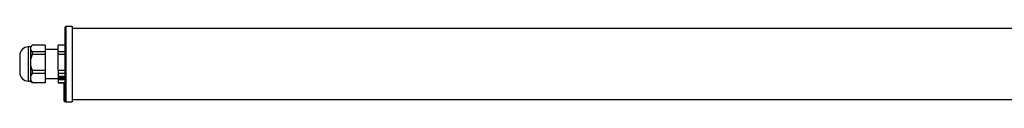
# Model space of a CAD drawing. Header units: millimetres. Extents: x -365 to 1020, y 382 to 440.
# Tile 1 of 3: x -365 to 328, y 385 to 438. Entities that reach past the tile are written whole.
import ezdxf

# ---------------------------------------------------------------- set-up
doc = ezdxf.new("R2010")
doc.units = ezdxf.units.MM

msp = doc.modelspace()

# ---------------------------------------------------------------- linework, layer by layer
at = {"color": 7, "linetype": 'Continuous', "lineweight": 25}
for p, q in [((-333.18, 392.95), (-333.18, 437.12)), ((-328.18, 437.62), (-332.68, 437.62)), ((-328.18, 437.62), (-328.18, 434.07)), ((853.82, 436.12), (-328.18, 436.12)), ((-328.18, 434.07), (-328.18, 384.62)), ((-357.68, 423.12), (-359.18, 423.12)), ((-356.43, 424.37), (-357.68, 423.12)), ((-357.68, 423.12), (-357.68, 421.99)), ((-347.18, 424.37), (-356.43, 424.37)), ((-347.18, 424.37), (-347.18, 419.6)), ((-333.18, 424.37), (-338.18, 424.37)), ((-338.18, 419.6), (-338.18, 424.37)), ((-365.18, 417.12), (-365.18, 405.12)), ((-357.68, 421.99), (-357.68, 412.14)), ((-356.43, 419.6), (-356.43, 417.74)), ((-347.18, 419.6), (-356.43, 419.6)), ((-347.18, 417.74), (-356.43, 417.74)), ((-338.18, 421.32), (-347.18, 421.32)), ((-347.18, 419.6), (-347.18, 417.74)), ((-347.18, 417.74), (-347.18, 406.55)), ((-333.18, 419.6), (-338.18, 419.6)), ((-338.18, 417.74), (-338.18, 419.6)), ((-333.18, 417.74), (-338.18, 417.74)), ((-338.18, 406.55), (-338.18, 417.74)), ((-357.68, 412.14), (-357.68, 401.28)), ((-347.18, 406.55), (-356.43, 406.55)), ((-356.43, 406.55), (-356.43, 404.49)), ((-347.18, 404.49), (-356.43, 404.49)), ((-347.18, 406.55), (-347.18, 404.49)), ((-347.18, 404.49), (-347.18, 398.07)), ((-333.18, 406.55), (-338.18, 406.55)), ((-338.18, 406.55), (-338.18, 404.49)), ((-333.18, 404.49), (-338.18, 404.49)), ((-338.18, 404.49), (-338.18, 398.07)), ((-333.84, 402.33), (-337.51, 402.33)), ((-337.51, 402.33), (-337.51, 400.23)), ((-336.79, 402.03), (-336.71, 401.97)), ((-336.79, 401.99), (-336.79, 402.03)), ((-336.71, 401.93), (-336.79, 401.99)), ((-336.71, 401.93), (-336.71, 401.97)), ((-336.52, 402.1), (-336.52, 402.14)), ((-336.52, 402.1), (-336.44, 402.04)), ((-334.91, 402.04), (-334.84, 402.1)), ((-334.84, 402.1), (-334.84, 402.14)), ((-334.57, 402.03), (-334.64, 401.97)), ((-334.64, 401.93), (-334.57, 401.99)), ((-334.64, 401.93), (-334.64, 401.97)), ((-334.57, 402.03), (-334.57, 401.99)), ((-333.84, 400.23), (-333.84, 402.33)), ((-359.18, 399.12), (-357.68, 399.12)), ((-357.68, 401.28), (-357.68, 399.12)), ((-357.68, 399.12), (-356.43, 397.87)), ((-356.43, 398.07), (-347.18, 398.07)), ((-356.43, 398.07), (-356.43, 397.87)), ((-347.18, 397.87), (-356.43, 397.87)), ((-347.18, 400.92), (-338.18, 400.92)), ((-347.18, 398.07), (-347.18, 397.87)), ((-338.18, 398.07), (-333.18, 398.07)), ((-338.18, 398.07), (-338.18, 397.87)), ((-338.18, 397.87), (-333.18, 397.87)), ((-337.51, 400.27), (-333.84, 400.27)), ((-337.51, 400.23), (-333.84, 400.23)), ((-337.34, 401.32), (-337.34, 401.28)), ((-337.31, 401.08), (-337.18, 401.1)), ((-337.2, 400.93), (-337.08, 400.96)), ((-337.2, 400.89), (-337.2, 400.93)), ((-337.08, 400.92), (-337.2, 400.89)), ((-337.18, 401.1), (-337.18, 401.1)), ((-337.08, 400.92), (-337.08, 400.96)), ((-335.84, 400.4), (-335.84, 400.44)), ((-335.84, 400.33), (-335.84, 400.4)), ((-335.51, 400.4), (-335.51, 400.44)), ((-335.51, 400.4), (-335.51, 400.33)), ((-334.27, 400.96), (-334.15, 400.93)), ((-334.27, 400.92), (-334.27, 400.96)), ((-334.15, 400.89), (-334.27, 400.92)), ((-334.17, 401.1), (-334.05, 401.08)), ((-334.17, 401.1), (-334.17, 401.1)), ((-334.15, 400.89), (-334.15, 400.93)), ((-334.01, 401.28), (-334.01, 401.32)), ((-333.18, 397.46), (-333.88, 397.46)), ((-333.88, 397.39), (-333.88, 397.46)), ((-333.18, 397.39), (-333.88, 397.39)), ((-333.88, 397.33), (-333.88, 397.39)), ((-333.18, 397.33), (-333.88, 397.33)), ((-333.88, 395.83), (-333.88, 397.33)), ((-333.18, 395.83), (-333.88, 395.83)), ((-333.88, 395.76), (-333.88, 395.83)), ((-333.18, 395.76), (-333.88, 395.76)), ((-333.88, 395.65), (-333.88, 395.76)), ((-333.18, 395.65), (-333.88, 395.65)), ((-333.18, 395.65), (-333.88, 395.65)), ((-333.88, 395.65), (-333.88, 395.65)), ((-333.88, 395.29), (-333.88, 395.65)), ((-333.18, 395.29), (-333.88, 395.29)), ((-333.88, 395.25), (-333.88, 395.29)), ((-333.18, 395.25), (-333.88, 395.25)), ((-333.88, 394.43), (-333.88, 395.25)), ((-333.18, 394.43), (-333.88, 394.43)), ((-333.88, 394.42), (-333.88, 394.43)), ((-333.18, 394.42), (-333.88, 394.42)), ((-333.88, 394.34), (-333.88, 394.42)), ((-333.18, 394.34), (-333.88, 394.34)), ((-333.88, 393.84), (-333.88, 394.34)), ((-333.88, 393.84), (-333.18, 393.84)), ((-333.88, 392.74), (-333.88, 393.84)), ((-333.88, 392.6), (-333.88, 392.74)), ((-333.88, 391.24), (-333.88, 392.6)), ((-333.88, 391.02), (-333.88, 391.24)), ((-333.88, 389.8), (-333.88, 391.02)), ((-333.88, 389.68), (-333.88, 389.8)), ((-333.88, 388.61), (-333.88, 389.68)), ((-333.88, 388.43), (-333.88, 388.61)), ((-333.88, 387.51), (-333.88, 388.43)), ((-333.68, 392.88), (-333.68, 392.6)), ((-333.68, 392.88), (-333.17, 392.88)), ((-333.68, 392.6), (-333.08, 392.6)), ((-333.68, 392.6), (-333.68, 392.45)), ((-333.68, 392.45), (-333.08, 392.45)), ((-333.68, 392.4), (-333.11, 392.4)), ((-333.68, 391.37), (-333.68, 391.09)), ((-333.68, 391.37), (-333.17, 391.37)), ((-333.68, 391.09), (-333.08, 391.09)), ((-333.68, 391.09), (-333.68, 390.86)), ((-333.68, 390.86), (-333.08, 390.86)), ((-333.68, 390.82), (-333.11, 390.82)), ((-333.68, 389.91), (-333.68, 389.64)), ((-333.68, 389.91), (-333.17, 389.91)), ((-333.68, 389.64), (-333.08, 389.64)), ((-333.68, 389.64), (-333.68, 389.52)), ((-333.68, 389.52), (-333.08, 389.52)), ((-333.68, 389.48), (-333.1, 389.48)), ((-333.68, 388.71), (-333.68, 388.43)), ((-333.68, 388.71), (-333.17, 388.71)), ((-333.68, 388.43), (-333.08, 388.43)), ((-333.68, 388.43), (-333.68, 388.26)), ((-333.68, 388.26), (-333.08, 388.26)), ((-333.68, 388.23), (-333.09, 388.23)), ((-333.18, 391.45), (-333.18, 392.4)), ((-333.18, 390), (-333.18, 390.82)), ((-333.18, 388.8), (-333.18, 389.48)), ((-333.18, 387.69), (-333.18, 388.23)), ((-333.88, 387.42), (-333.88, 387.51)), ((-333.88, 386.66), (-333.88, 387.42)), ((-333.88, 386.54), (-333.88, 386.66)), ((-333.88, 385.94), (-333.88, 386.54)), ((-333.88, 385.88), (-333.88, 385.94)), ((-333.88, 385.45), (-333.88, 385.88)), ((-333.88, 385.39), (-333.88, 385.45)), ((-333.88, 385.13), (-333.88, 385.39)), ((-333.88, 385.11), (-333.88, 385.13)), ((-333.88, 385.02), (-333.88, 385.11)), ((-333.68, 387.59), (-333.68, 387.33)), ((-333.68, 387.59), (-333.17, 387.59)), ((-333.68, 387.33), (-333.08, 387.33)), ((-333.68, 387.33), (-333.68, 387.24)), ((-333.68, 387.24), (-333.08, 387.24)), ((-333.68, 387.22), (-333.09, 387.22)), ((-333.68, 386.72), (-333.68, 386.47)), ((-333.68, 386.72), (-333.17, 386.72)), ((-333.68, 386.47), (-333.08, 386.47)), ((-333.68, 386.47), (-333.68, 386.35)), ((-333.68, 386.35), (-333.08, 386.35)), ((-333.68, 386.34), (-333.09, 386.34)), ((-333.68, 385.99), (-333.68, 385.74)), ((-333.68, 385.99), (-333.17, 385.99)), ((-333.68, 385.74), (-333.08, 385.74)), ((-333.68, 385.74), (-333.68, 385.69)), ((-333.68, 385.69), (-333.08, 385.69)), ((-333.68, 385.68), (-333.08, 385.68)), ((-333.68, 385.48), (-333.17, 385.48)), ((-333.68, 385.48), (-333.68, 385.25)), ((-333.68, 385.25), (-333.08, 385.25)), ((-333.68, 385.25), (-333.68, 385.19)), ((-333.68, 385.19), (-333.08, 385.19)), ((-333.68, 385.19), (-333.08, 385.19)), ((-333.68, 385.15), (-333.17, 385.15)), ((-333.68, 385.15), (-333.68, 384.93)), ((-333.68, 384.93), (-333.08, 384.93)), ((-333.68, 384.93), (-333.68, 384.91)), ((-333.68, 384.91), (-333.08, 384.91)), ((-333.68, 384.91), (-333.08, 384.91)), ((-333.68, 384.82), (-333.08, 384.82)), ((-333.18, 386.82), (-333.18, 387.22)), ((-333.18, 386.09), (-333.18, 386.34)), ((-333.18, 385.59), (-333.18, 385.68)), ((-333.17, 385.15), (-333.17, 385.19)), ((-333.08, 385.19), (-333.08, 385.19)), ((-333.08, 384.91), (-333.08, 384.91)), ((-332.68, 384.62), (-328.18, 384.62)), ((-328.18, 386.12), (853.82, 386.12))]:
    msp.add_line(p, q, dxfattribs=at)
at = {"color": 8, "linetype": 'Continuous', "lineweight": 25}
for p, q in [((-332.68, 437.62), (-332.68, 434.07)), ((-332.68, 434.07), (-332.68, 384.62)), ((-359.18, 423.12), (-359.18, 399.12)), ((-333.68, 394.42), (-333.68, 394.34)), ((-333.68, 393.84), (-333.68, 392.88)), ((-333.68, 392.45), (-333.68, 392.4)), ((-333.68, 392.4), (-333.68, 391.37)), ((-333.68, 390.86), (-333.68, 390.82)), ((-333.68, 390.82), (-333.68, 389.91)), ((-333.68, 389.52), (-333.68, 389.48)), ((-333.68, 389.48), (-333.68, 388.71)), ((-333.68, 388.26), (-333.68, 388.23)), ((-333.68, 388.23), (-333.68, 387.59)), ((-333.88, 385.02), (-333.86, 385.02)), ((-333.68, 387.24), (-333.68, 387.22)), ((-333.68, 387.22), (-333.68, 386.72)), ((-333.68, 386.35), (-333.68, 386.34)), ((-333.68, 386.34), (-333.68, 385.99)), ((-333.68, 385.69), (-333.68, 385.68)), ((-333.68, 385.68), (-333.68, 385.48)), ((-333.68, 385.19), (-333.68, 385.19)), ((-333.68, 385.19), (-333.68, 385.15)), ((-333.68, 384.91), (-333.68, 384.91)), ((-333.68, 384.91), (-333.68, 384.82))]:
    msp.add_line(p, q, dxfattribs=at)
at = {"color": 7, "linetype": 'Continuous', "lineweight": 25, "flags": 128}
for points in [[(-336.44, 402.04), (-336.22, 402.06), (-336.01, 402.02), (-335.83, 401.94), (-335.73, 401.83), (-335.71, 401.7), (-335.79, 401.58), (-335.94, 401.48), (-336.14, 401.43), (-336.37, 401.43), (-336.57, 401.48), (-336.73, 401.57), (-336.81, 401.69), (-336.81, 401.81), (-336.71, 401.93)], [(-334.91, 402.04), (-335.13, 402.06), (-335.35, 402.02), (-335.52, 401.94), (-335.62, 401.83), (-335.64, 401.7), (-335.57, 401.58), (-335.42, 401.48), (-335.21, 401.43), (-334.99, 401.43), (-334.78, 401.48), (-334.62, 401.57), (-334.54, 401.69), (-334.55, 401.81), (-334.64, 401.93)], [(-337.18, 401.1), (-337.14, 401.22), (-337.01, 401.33), (-336.83, 401.4), (-336.61, 401.42), (-336.39, 401.39), (-336.21, 401.31), (-336.1, 401.2), (-336.08, 401.07), (-336.14, 400.95), (-336.28, 400.85), (-336.48, 400.79), (-336.71, 400.79), (-336.92, 400.83), (-337.08, 400.92)], [(-337.08, 400.96), (-336.92, 400.87), (-336.71, 400.83), (-336.48, 400.83), (-336.28, 400.89), (-336.14, 400.99), (-336.08, 401.1)], [(-336.82, 401.76), (-336.81, 401.73), (-336.73, 401.61), (-336.57, 401.52), (-336.37, 401.47), (-336.14, 401.47), (-335.94, 401.52), (-335.79, 401.62), (-335.71, 401.74), (-335.71, 401.76)], [(-335.84, 400.4), (-336.04, 400.47), (-336.18, 400.57), (-336.23, 400.69), (-336.2, 400.82), (-336.08, 400.93), (-335.9, 401), (-335.68, 401.02), (-335.46, 401), (-335.27, 400.93), (-335.16, 400.82), (-335.12, 400.69), (-335.18, 400.57), (-335.32, 400.47), (-335.51, 400.4)], [(-334.53, 401.76), (-334.54, 401.73), (-334.62, 401.61), (-334.78, 401.52), (-334.99, 401.47), (-335.21, 401.47), (-335.42, 401.52), (-335.57, 401.62), (-335.64, 401.74), (-335.64, 401.76)], [(-334.27, 400.92), (-334.44, 400.83), (-334.65, 400.79), (-334.87, 400.79), (-335.07, 400.85), (-335.21, 400.95), (-335.28, 401.07), (-335.25, 401.2), (-335.14, 401.31), (-334.97, 401.39), (-334.75, 401.42), (-334.53, 401.4), (-334.34, 401.33), (-334.21, 401.22), (-334.17, 401.1)], [(-335.28, 401.12), (-335.28, 401.11), (-335.21, 400.99), (-335.07, 400.89), (-334.87, 400.83), (-334.65, 400.83), (-334.44, 400.87), (-334.27, 400.96)], [(-333.68, 391.37), (-333.72, 391.37), (-333.75, 391.36), (-333.79, 391.35), (-333.82, 391.33), (-333.84, 391.31), (-333.86, 391.29), (-333.87, 391.27), (-333.88, 391.24)], [(-333.88, 389.8), (-333.87, 389.82), (-333.86, 389.84), (-333.84, 389.86), (-333.82, 389.88), (-333.79, 389.89), (-333.75, 389.9), (-333.72, 389.91), (-333.68, 389.91)], [(-333.68, 388.71), (-333.72, 388.7), (-333.75, 388.7), (-333.79, 388.69), (-333.82, 388.68), (-333.84, 388.66), (-333.86, 388.64), (-333.87, 388.63), (-333.88, 388.61)], [(-333.68, 387.59), (-333.72, 387.59), (-333.75, 387.59), (-333.79, 387.58), (-333.82, 387.57), (-333.84, 387.56), (-333.86, 387.54), (-333.87, 387.53), (-333.88, 387.51)], [(-333.68, 386.72), (-333.72, 386.72), (-333.75, 386.72), (-333.79, 386.71), (-333.82, 386.7), (-333.84, 386.69), (-333.86, 386.68), (-333.87, 386.67), (-333.88, 386.66)]]:
    msp.add_lwpolyline(points, dxfattribs=at)
at = {"color": 7, "linetype": 'Continuous', "lineweight": 25}
for centre, radius, start, end in [((-332.68, 437.12), 0.5, 90, 180), ((-359.18, 417.12), 6, 90, 180), ((-359.18, 405.12), 6, 180, 270), ((-336.47, 401.2), 0.883, 111.17423, 172.68062), ((-336.56, 401.26), 0.768, 107.22282, 193.56897), ((-335.68, 399.51), 2.76, 72.27811, 107.72189), ((-335.68, 399.47), 2.76, 72.27811, 107.72189), ((-334.84, 401.24), 0.832, 5.19995, 70.94519), ((-334.8, 401.26), 0.768, 346.43104, 72.77718), ((-335.86, 402.2), 1.87, 224.30846, 270.56719), ((-335.83, 400.86), 0.421, 199.03251, 268.65613), ((-335.49, 402.2), 1.87, 269.4328, 315.69154), ((-335.52, 400.86), 0.421, 271.34387, 340.96749), ((-333.7, 392.7), 0.179, 81.95053, 168.57825), ((-333.7, 392.77), 0.179, 191.42175, 278.04947), ((-333.68, 392.6), 0.2, 180, 270), ((-333.7, 392.63), 0.179, 191.42175, 278.04947), ((-333.7, 391.27), 0.181, 188.55169, 276.54087), ((-333.68, 391.02), 0.2, 180, 270), ((-333.7, 391.04), 0.181, 188.55169, 276.54087), ((-333.69, 389.82), 0.185, 186.24355, 275.11107), ((-333.68, 389.68), 0.2, 180, 270), ((-333.69, 389.7), 0.185, 186.24355, 275.11107), ((-333.69, 388.62), 0.188, 184.40195, 273.81126), ((-333.68, 388.43), 0.2, 180, 270), ((-333.69, 388.45), 0.188, 184.40195, 273.81126), ((-333.69, 387.52), 0.191, 182.95214, 272.67534), ((-333.68, 387.42), 0.2, 180, 270), ((-333.69, 387.43), 0.191, 182.95214, 272.67534), ((-333.68, 386.66), 0.194, 181.83621, 271.72544), ((-333.68, 386.54), 0.2, 180, 270), ((-333.68, 386.54), 0.194, 181.83621, 271.72544), ((-333.72, 385.76), 0.237, 78.63095, 130.39069), ((-333.68, 385.94), 0.197, 181.01019, 270.97576), ((-333.68, 385.88), 0.2, 180, 270), ((-333.68, 385.89), 0.197, 181.01019, 270.97576), ((-333.73, 385.17), 0.318, 81.22054, 118.48161), ((-333.68, 385.45), 0.198, 180.44191, 270.43519), ((-333.68, 385.39), 0.2, 180, 270), ((-333.68, 385.39), 0.198, 180.44191, 270.43519), ((-333.73, 384.56), 0.589, 85.16619, 104.79594), ((-333.68, 385.13), 0.2, 180.10943, 270.10901), ((-333.68, 385.11), 0.2, 180, 270), ((-333.68, 385.11), 0.2, 180.10943, 270.10901), ((-333.68, 385.02), 0.2, 180, 270), ((-332.68, 385.12), 0.5, 217.03077, 270)]:
    msp.add_arc(centre, radius, start, end, dxfattribs=at)
for points, knots in [([(-356.43, 424.37), (-356.81, 423.99), (-357.12, 423.61), (-357.45, 423.01), (-357.53, 422.81), (-357.65, 422.4), (-357.68, 422.19), (-357.68, 421.99)], [0, 0, 0, 0, 0.5, 0.5, 0.75, 0.75, 1, 1, 1, 1]), ([(-357.68, 421.99), (-357.68, 421.57), (-357.56, 421.17), (-357.12, 420.37), (-356.81, 419.98), (-356.43, 419.6)], [0, 0, 0, 0, 0.5, 0.5, 1, 1, 1, 1]), ([(-356.43, 417.74), (-356.81, 416.85), (-357.12, 415.94), (-357.45, 414.55), (-357.53, 414.07), (-357.65, 413.12), (-357.68, 412.63), (-357.68, 412.14)], [0, 0, 0, 0, 0.5, 0.5, 0.75, 0.75, 1, 1, 1, 1]), ([(-357.68, 412.14), (-357.68, 411.17), (-357.56, 410.22), (-357.12, 408.36), (-356.81, 407.44), (-356.43, 406.55)], [0, 0, 0, 0, 0.5, 0.5, 1, 1, 1, 1]), ([(-356.43, 404.49), (-356.81, 403.98), (-357.12, 403.46), (-357.45, 402.66), (-357.53, 402.39), (-357.65, 401.84), (-357.68, 401.56), (-357.68, 401.28)], [0, 0, 0, 0, 0.5, 0.5, 0.75, 0.75, 1, 1, 1, 1]), ([(-357.68, 401.28), (-357.68, 400.72), (-357.56, 400.18), (-357.12, 399.1), (-356.81, 398.58), (-356.43, 398.07)], [0, 0, 0, 0, 0.5, 0.5, 1, 1, 1, 1]), ([(-333.08, 392.6), (-333.08, 392.63), (-333.09, 392.69), (-333.13, 392.79), (-333.16, 392.84), (-333.17, 392.88)], [0, 0, 0, 0, 0.5, 0.5, 1, 1, 1, 1]), ([(-333.08, 391.09), (-333.08, 391.12), (-333.09, 391.17), (-333.13, 391.28), (-333.15, 391.33), (-333.17, 391.37)], [0, 0, 0, 0, 0.5, 0.5, 1, 1, 1, 1]), ([(-333.08, 389.64), (-333.08, 389.67), (-333.09, 389.72), (-333.13, 389.82), (-333.16, 389.87), (-333.17, 389.91)], [0, 0, 0, 0, 0.5, 0.5, 1, 1, 1, 1]), ([(-333.08, 388.43), (-333.08, 388.46), (-333.09, 388.51), (-333.13, 388.6), (-333.15, 388.66), (-333.17, 388.71)], [0, 0, 0, 0, 0.5, 0.5, 1, 1, 1, 1]), ([(-333.11, 392.4), (-333.11, 392.4), (-333.09, 392.4), (-333.08, 392.42), (-333.08, 392.44), (-333.08, 392.45)], [0, 0, 0, 0, 0.3064756, 0.6931055, 1, 1, 1, 1]), ([(-333.11, 390.82), (-333.1, 390.82), (-333.09, 390.82), (-333.08, 390.83), (-333.08, 390.85), (-333.08, 390.86)], [0, 0, 0, 0, 0.217798, 0.653646, 1, 1, 1, 1]), ([(-333.1, 389.49), (-333.1, 389.49), (-333.09, 389.48), (-333.08, 389.49), (-333.08, 389.51), (-333.08, 389.52)], [0, 0, 0, 0, 0.099332, 0.601442, 1, 1, 1, 1]), ([(-333.09, 388.23), (-333.09, 388.23), (-333.08, 388.23), (-333.08, 388.25), (-333.08, 388.26)], [0, 0, 0, 0, 0.533656, 1, 1, 1, 1]), ([(-333.08, 387.33), (-333.08, 387.35), (-333.09, 387.39), (-333.13, 387.49), (-333.16, 387.54), (-333.17, 387.59)], [0, 0, 0, 0, 0.5, 0.5, 1, 1, 1, 1]), ([(-333.08, 386.47), (-333.08, 386.49), (-333.09, 386.53), (-333.13, 386.62), (-333.15, 386.67), (-333.17, 386.72)], [0, 0, 0, 0, 0.5, 0.5, 1, 1, 1, 1]), ([(-333.08, 385.74), (-333.08, 385.76), (-333.09, 385.79), (-333.13, 385.88), (-333.16, 385.94), (-333.17, 385.99)], [0, 0, 0, 0, 0.5, 0.5, 1, 1, 1, 1]), ([(-333.08, 385.25), (-333.08, 385.26), (-333.09, 385.29), (-333.13, 385.38), (-333.15, 385.43), (-333.17, 385.48)], [0, 0, 0, 0, 0.5, 0.5, 1, 1, 1, 1]), ([(-333.08, 384.93), (-333.08, 384.94), (-333.09, 384.96), (-333.13, 385.04), (-333.16, 385.09), (-333.17, 385.15)], [0, 0, 0, 0, 0.5, 0.5, 1, 1, 1, 1]), ([(-333.08, 384.82), (-333.08, 384.82), (-333.08, 384.83), (-333.1, 384.85), (-333.12, 384.88), (-333.13, 384.91), (-333.13, 384.91)], [0, 0, 0, 0, 0.2892128, 0.5771425, 0.8958437, 1, 1, 1, 1]), ([(-333.09, 387.23), (-333.09, 387.23), (-333.08, 387.23), (-333.08, 387.24), (-333.08, 387.24)], [0, 0, 0, 0, 0.438157, 1, 1, 1, 1]), ([(-333.09, 386.34), (-333.08, 386.34), (-333.08, 386.33), (-333.08, 386.34), (-333.08, 386.35)], [0, 0, 0, 0, 0.295183, 1, 1, 1, 1]), ([(-333.08, 385.69), (-333.08, 385.69), (-333.08, 385.68), (-333.08, 385.69), (-333.08, 385.69)], [0, 0, 0, 0, 0.0527028, 1, 1, 1, 1])]:
    msp.add_open_spline(points, degree=3, knots=knots, dxfattribs=at)
for points in [[(-333.17, 392.88), (-333.17, 392.9), (-333.18, 392.93), (-333.18, 392.95)], [(-333.17, 391.37), (-333.17, 391.39), (-333.18, 391.42), (-333.18, 391.45)], [(-333.17, 389.91), (-333.17, 389.94), (-333.18, 389.97), (-333.18, 390)], [(-333.17, 388.71), (-333.17, 388.74), (-333.18, 388.77), (-333.18, 388.8)], [(-333.08, 392.45), (-333.08, 392.5), (-333.08, 392.55), (-333.08, 392.6)], [(-333.08, 390.86), (-333.08, 390.94), (-333.08, 391.01), (-333.08, 391.09)], [(-333.08, 389.52), (-333.08, 389.56), (-333.08, 389.6), (-333.08, 389.64)], [(-333.08, 388.26), (-333.08, 388.32), (-333.08, 388.37), (-333.08, 388.43)], [(-333.17, 387.59), (-333.17, 387.62), (-333.18, 387.66), (-333.18, 387.69)], [(-333.17, 386.72), (-333.17, 386.76), (-333.18, 386.79), (-333.18, 386.82)], [(-333.17, 385.99), (-333.17, 386.02), (-333.18, 386.05), (-333.18, 386.09)], [(-333.17, 385.48), (-333.17, 385.52), (-333.18, 385.55), (-333.18, 385.59)], [(-333.08, 387.24), (-333.08, 387.27), (-333.08, 387.3), (-333.08, 387.33)], [(-333.08, 386.35), (-333.08, 386.39), (-333.08, 386.43), (-333.08, 386.47)], [(-333.08, 385.69), (-333.08, 385.71), (-333.08, 385.73), (-333.08, 385.74)], [(-333.08, 385.19), (-333.08, 385.21), (-333.08, 385.23), (-333.08, 385.25)], [(-333.08, 384.91), (-333.08, 384.92), (-333.08, 384.92), (-333.08, 384.93)]]:
    msp.add_open_spline(points, degree=3, dxfattribs=at)

doc.saveas('drawing.dxf')
